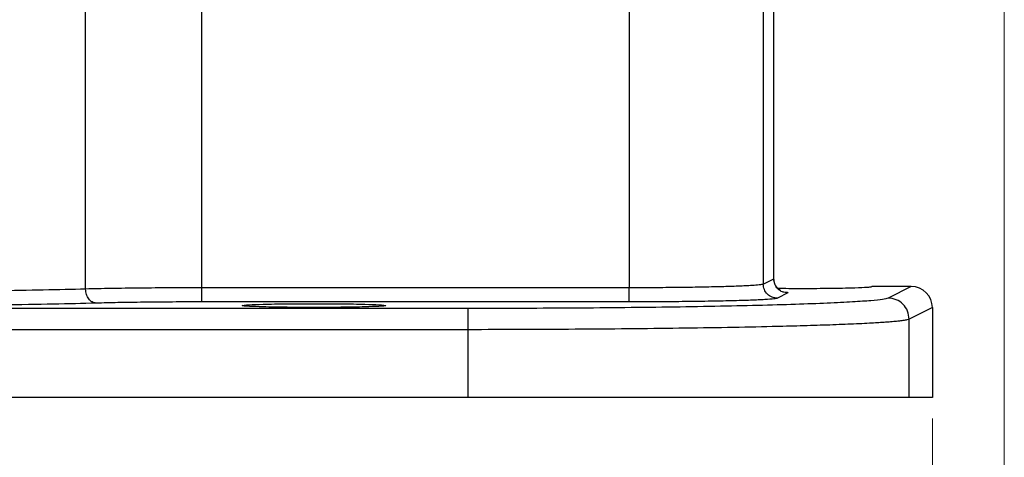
# Model space of a CAD drawing. Header units: inches. Extents: x 0.6 to 16.3, y 0.2 to 11.5.
# Tile 4 of 16: x 5.538 to 7.395, y 4.35 to 5.177. Entities that reach past the tile are written whole.
import ezdxf

# ---------------------------------------------------------------- set-up
doc = ezdxf.new("R2010")
doc.units = ezdxf.units.IN
doc.header["$MEASUREMENT"] = 0
doc.styles.add('SLDTEXTSTYLE0', font='TXT', dxfattribs={"width": 0.75})
doc.dimstyles.new('SLDDIMSTYLE1', dxfattribs={"dimtxt": 0.137795, "dimasz": 0.14, "dimexe": 0, "dimexo": 0.0625, "dimgap": 0.034449, "dimtad": 0, "dimdec": 1, "dimlfac": 1.5, "dimrnd": 1e-09, "dimzin": 12, "dimdsep": 46, "dimtxsty": 'SLDTEXTSTYLE0', "dimblk1": 'CLOSED', "dimblk2": 'CLOSED', "dimsah": 1, "dimcen": 0.09, "dimadec": 0, "dimazin": 3, "dimtfac": 1, "dimtdec": 1, "dimtofl": 0, "dimtmove": 0, "dimatfit": 3, "dimldrblk": 'CLOSED', "dimfxl": 0, "dimfrac": 2, "dimtolj": 1, "dimtzin": 12, "dimarcsym": 0})
doc.dimstyles.new('SLDDIMSTYLE3', dxfattribs={"dimtxt": 0.137795, "dimasz": 0.14, "dimexe": 0, "dimexo": 0.0625, "dimgap": 0.034449, "dimtad": 0, "dimdec": 1, "dimlfac": 1.5, "dimrnd": 1e-09, "dimzin": 12, "dimdsep": 46, "dimtxsty": 'SLDTEXTSTYLE0', "dimblk1": 'CLOSED', "dimblk2": 'CLOSED', "dimsah": 1, "dimcen": 0.09, "dimadec": 0, "dimazin": 3, "dimtfac": 1, "dimtofl": 0, "dimtmove": 0, "dimatfit": 3, "dimldrblk": 'CLOSED', "dimfxl": 0, "dimfrac": 2, "dimtolj": 1, "dimtzin": 12, "dimarcsym": 0})

# ---------------------------------------------------------------- blocks, each defined once
blk = doc.blocks.new('_Closed')
at = {"color": 0, "linetype": 'ByBlock', "lineweight": -2}
for p, q in [((-1, 0.166667), (0, 0)), ((-1, 0.166667), (-1, -0.166667)), ((0, 0), (-1, -0.166667)), ((0, 0), (-1, 0))]:
    blk.add_line(p, q, dxfattribs=at)
blk = doc.blocks.new('_D_4')
at = {"color": 7, "linetype": 'Continuous', "lineweight": 0}
for p, q in [((5.1764, 4.7044), (5.1764, 3.7911)), ((7.2598, 4.4237), (7.2598, 3.7911)), ((6.2977, 4.029), (6.2557, 4.029)), ((6.2557, 4.029), (6.2557, 3.8102)), ((6.5013, 4.029), (6.5433, 4.029)), ((6.5433, 4.029), (6.5433, 3.8102)), ((5.1764, 3.8305), (6.1349, 3.8305)), ((7.2598, 3.8305), (6.6642, 3.8305)), ((6.2557, 3.8102), (6.2977, 3.8102)), ((6.5433, 3.8102), (6.5013, 3.8102))]:
    blk.add_line(p, q, dxfattribs=at)
at = {"color": 7, "linetype": 'Continuous', "lineweight": 18, "xscale": 0.14, "yscale": 0.14, "rotation": 180.0000000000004}
blk.add_blockref('_Closed', (5.1764, 3.8305, 0.532), dxfattribs=at)
at = {"color": 7, "linetype": 'Continuous', "lineweight": 18, "xscale": 0.14, "yscale": 0.14}
blk.add_blockref('_Closed', (7.2598, 3.8305, 0.532), dxfattribs=at)
at = {"color": 7, "linetype": 'Continuous', "lineweight": 18, "char_height": 0.1378, "attachment_point": 1, "style": 'SLDTEXTSTYLE0'}
for s, insert in [('79', (6.2977, 3.9878)), ('3.1', (6.2722, 3.7817))]:
    blk.add_mtext(s, dxfattribs=dict(at, insert=insert))
blk = doc.blocks.new('_D_5')
at = {"color": 7, "linetype": 'Continuous', "lineweight": 0}
for p, q in [((7.3953, 5.6938), (7.3953, 3.3187)), ((5.1764, 4.7044), (5.1764, 3.3187)), ((5.9633, 3.5565), (5.9213, 3.5565)), ((5.9213, 3.5565), (5.9213, 3.3378)), ((6.1669, 3.5565), (6.2089, 3.5565)), ((6.2089, 3.5565), (6.2089, 3.3378)), ((5.1764, 3.358), (5.8004, 3.358)), ((7.3953, 3.358), (6.3297, 3.358)), ((5.9213, 3.3378), (5.9633, 3.3378)), ((6.2089, 3.3378), (6.1669, 3.3378))]:
    blk.add_line(p, q, dxfattribs=at)
at = {"color": 7, "linetype": 'Continuous', "lineweight": 18, "xscale": 0.14, "yscale": 0.14, "rotation": 180.0000000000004}
blk.add_blockref('_Closed', (5.1764, 3.358, 0.532), dxfattribs=at)
at = {"color": 7, "linetype": 'Continuous', "lineweight": 18, "xscale": 0.14, "yscale": 0.14}
blk.add_blockref('_Closed', (7.3953, 3.358, 0.532), dxfattribs=at)
at = {"color": 7, "linetype": 'Continuous', "lineweight": 18, "char_height": 0.1378, "attachment_point": 1, "style": 'SLDTEXTSTYLE0'}
for s, insert in [('85', (5.9633, 3.5154)), ('3.3', (5.9378, 3.3092))]:
    blk.add_mtext(s, dxfattribs=dict(at, insert=insert))

msp = doc.modelspace()

# ---------------------------------------------------------------- linework, layer by layer
at = {"color": 7, "linetype": 'Continuous', "lineweight": 25}
for p, q in [((6.9604, 4.6871), (6.9604, 5.4048)), ((6.9608, 4.687), (6.9608, 5.4034)), ((5.6621, 4.6679), (5.6621, 5.2484)), ((5.8815, 4.6703), (5.8815, 5.2167)), ((6.6876, 5.2167), (6.6876, 4.6703)), ((6.9406, 5.2002), (6.9406, 4.6772)), ((6.9406, 4.6772), (6.9604, 4.6871)), ((6.6876, 4.6703), (5.8815, 4.6703)), ((7.2198, 4.6728), (7.1454, 4.6728)), ((7.2198, 4.6728), (7.176, 4.6509)), ((6.9871, 4.6605), (6.9673, 4.6506)), ((6.3837, 4.6312), (3.9692, 4.6312)), ((6.6876, 4.6436), (5.8815, 4.6436)), ((7.2598, 4.6328), (7.2159, 4.6109)), ((7.2598, 4.6328), (7.2598, 4.4631)), ((7.2159, 4.4631), (7.2159, 4.6109)), ((6.3837, 4.5912), (3.9692, 4.5912)), ((6.3837, 4.4631), (6.3837, 4.5912)), ((6.3837, 4.4631), (3.9692, 4.4631)), ((7.2598, 4.4631), (7.2159, 4.4631))]:
    msp.add_line(p, q, dxfattribs=at)
msp.add_ellipse((7.2197, 4.6327), major_axis=(-0.0358, -0.0179), ratio=0.998288, start_param=2.678904, end_param=4.24833, dxfattribs=at)
for points in [[(6.9871, 4.6605), (6.9836, 4.6609), (6.9766, 4.6617), (6.9678, 4.6678), (6.9616, 4.6767), (6.9608, 4.6836), (6.9604, 4.6871)], [(5.8815, 4.6436), (5.8815, 4.6441), (5.8815, 4.6451), (5.8815, 4.6512), (5.8815, 4.66), (5.8815, 4.6668), (5.8815, 4.6703)], [(6.6876, 4.6436), (6.6876, 4.6441), (6.6876, 4.6451), (6.6876, 4.6512), (6.6876, 4.66), (6.6876, 4.6668), (6.6876, 4.6703)], [(6.9673, 4.6506), (6.9638, 4.651), (6.9568, 4.6518), (6.948, 4.6579), (6.9418, 4.6668), (6.941, 4.6737), (6.9406, 4.6772)], [(7.2159, 4.6109), (7.2153, 4.6161), (7.2141, 4.6266), (7.2048, 4.6398), (7.1917, 4.649), (7.1812, 4.6503), (7.176, 4.6509)], [(6.3837, 4.5912), (6.3837, 4.5963), (6.3837, 4.6067), (6.3837, 4.6197), (6.3837, 4.629), (6.3837, 4.6305), (6.3837, 4.6312)], [(7.2159, 4.4631), (7.2128, 4.4631), (7.2065, 4.4631), (7.1804, 4.4631), (7.1426, 4.4631), (7.0923, 4.4631), (7.0308, 4.4631), (6.9589, 4.4631), (6.8778, 4.4631), (6.7888, 4.4631), (6.6933, 4.4631), (6.5929, 4.4631), (6.4892, 4.4631), (6.4189, 4.4631), (6.3837, 4.4631)]]:
    msp.add_open_spline(points, degree=3, dxfattribs=at)
for points, knots in [([(6.9731, 4.6651), (6.973, 4.6652), (6.9729, 4.6654), (6.9705, 4.6669), (6.9683, 4.6688), (6.9668, 4.6704), (6.9654, 4.6721), (6.9642, 4.6741), (6.9631, 4.6762), (6.9612, 4.681), (6.961, 4.6847), (6.9608, 4.6878)], [0, 0, 0, 0, 0.2041101, 0.4268774, 0.5059862, 0.5691261, 0.6215318, 0.6689263, 0.7162576, 0.7665072, 1, 1, 1, 1]), ([(5.6621, 4.6679), (5.6365, 4.6672), (5.5864, 4.6659), (5.4934, 4.6644), (5.3936, 4.6635), (5.3231, 4.6634), (5.2882, 4.6633)], [0, 0, 0, 0, 0.256485, 0.500028, 0.751903, 1, 1, 1, 1]), ([(5.8815, 4.6703), (5.8618, 4.6702), (5.8218, 4.6702), (5.7635, 4.6697), (5.7079, 4.669), (5.6775, 4.6683), (5.6621, 4.6679)], [0, 0, 0, 0, 0.238021, 0.484026, 0.738019, 1, 1, 1, 1]), ([(5.6821, 4.6413), (5.6795, 4.6417), (5.6743, 4.6427), (5.6678, 4.6488), (5.6632, 4.6576), (5.6625, 4.6645), (5.6621, 4.6679)], [0, 0, 0, 0, 0.250168, 0.5, 0.749831, 1, 1, 1, 1]), ([(6.9406, 4.6772), (6.9387, 4.6767), (6.9353, 4.6758), (6.9216, 4.6747), (6.9077, 4.674), (6.8938, 4.6733), (6.8786, 4.6728), (6.8561, 4.6721), (6.8239, 4.6714), (6.7802, 4.6707), (6.7343, 4.6704), (6.7031, 4.6703), (6.6876, 4.6703)], [0, 0, 0, 0, 0.1356173, 0.2406463, 0.3100758, 0.3764803, 0.4398596, 0.5002136, 0.6299334, 0.7564696, 0.8798242, 1, 1, 1, 1]), ([(6.9675, 4.6694), (6.9815, 4.6693), (7.0122, 4.6691), (7.0535, 4.6693), (7.0849, 4.6698), (7.1108, 4.6703), (7.1306, 4.6711), (7.1432, 4.6719), (7.1447, 4.6725), (7.1454, 4.6728)], [0, 0, 0, 0, 0.168579, 0.370186, 0.475723, 0.584108, 0.758606, 0.871028, 1, 1, 1, 1]), ([(7.176, 4.6509), (7.1733, 4.65), (7.1677, 4.6484), (7.1449, 4.6459), (7.1103, 4.6435), (7.0627, 4.6411), (7.0027, 4.6389), (6.9314, 4.6368), (6.8506, 4.6351), (6.7622, 4.6336), (6.6692, 4.6325), (6.5739, 4.6317), (6.4786, 4.6313), (6.415, 4.6312), (6.3837, 4.6312)], [0, 0, 0, 0, 0.0780394, 0.1583242, 0.2407101, 0.3262914, 0.412802, 0.5000536, 0.5873114, 0.6738107, 0.7593637, 0.8417373, 0.9219918, 1, 1, 1, 1]), ([(6.9673, 4.6506), (6.9655, 4.6501), (6.962, 4.6492), (6.9447, 4.6479), (6.918, 4.6467), (6.8817, 4.6456), (6.8377, 4.6447), (6.7889, 4.6441), (6.7383, 4.6437), (6.7042, 4.6436), (6.6876, 4.6436)], [0, 0, 0, 0, 0.117095, 0.240726, 0.369129, 0.500054, 0.63097, 0.759348, 0.882944, 1, 1, 1, 1]), ([(5.6821, 4.6413), (5.6561, 4.6406), (5.6035, 4.6392), (5.5055, 4.6378), (5.3991, 4.6368), (5.3249, 4.6367), (5.2882, 4.6366)], [0, 0, 0, 0, 0.247212, 0.500026, 0.752825, 1, 1, 1, 1]), ([(5.8815, 4.6436), (5.8629, 4.6436), (5.8254, 4.6435), (5.7714, 4.643), (5.7219, 4.6423), (5.6952, 4.6416), (5.6821, 4.6413)], [0, 0, 0, 0, 0.247175, 0.499974, 0.752788, 1, 1, 1, 1]), ([(6.0931, 4.6403), (6.0758, 4.6403), (6.0495, 4.6402), (6.0179, 4.6397), (5.9921, 4.6392), (5.9721, 4.6384), (5.96, 4.6376), (5.9561, 4.6367), (5.96, 4.6359), (5.9721, 4.6351), (5.9921, 4.6343), (6.0179, 4.6338), (6.0495, 4.6333), (6.0931, 4.6331), (6.1367, 4.6333), (6.1683, 4.6338), (6.1941, 4.6343), (6.2141, 4.6351), (6.2262, 4.6359), (6.2301, 4.6367), (6.2262, 4.6376), (6.2141, 4.6384), (6.1941, 4.6392), (6.1683, 4.6397), (6.1367, 4.6402), (6.1104, 4.6403), (6.0931, 4.6403)], [0, 0, 0, 0, 0.060622, 0.092355, 0.124946, 0.177415, 0.211219, 0.25, 0.28878, 0.322584, 0.375054, 0.407645, 0.439378, 0.5, 0.560621, 0.592355, 0.624946, 0.677415, 0.711219, 0.75, 0.78878, 0.822584, 0.875054, 0.907645, 0.939378, 1, 1, 1, 1]), ([(7.2159, 4.6109), (7.2147, 4.6104), (7.2122, 4.6096), (7.2048, 4.6084), (7.1954, 4.6072), (7.1843, 4.6062), (7.1721, 4.6052), (7.1592, 4.6043), (7.1387, 4.6031), (7.1075, 4.6016), (7.0619, 4.5998), (7.012, 4.5983), (6.9504, 4.5967), (6.8747, 4.5951), (6.7831, 4.5937), (6.6864, 4.5926), (6.5865, 4.5918), (6.4853, 4.5913), (6.4174, 4.5912), (6.3837, 4.5912)], [0, 0, 0, 0, 0.04191, 0.081315, 0.118217, 0.152614, 0.184507, 0.213895, 0.240778, 0.310153, 0.376506, 0.439838, 0.500148, 0.586997, 0.672429, 0.756445, 0.839045, 0.92023, 1, 1, 1, 1])]:
    msp.add_open_spline(points, degree=3, knots=knots, dxfattribs=at)
at = {"color": 8, "linetype": 'Continuous', "lineweight": 25}
msp.add_open_spline([(6.9766, 4.6627), (6.9784, 4.6626), (6.9886, 4.6619), (6.9877, 4.6611), (6.9871, 4.6605)], degree=3, knots=[0, 0, 0, 0, 0.180797, 1, 1, 1, 1], dxfattribs=at)

# ---------------------------------------------------------------- dimensions: what is measured, and where the dimension line sits
at = {"color": 7, "linetype": 'Continuous', "lineweight": 18}
for base, p2, dimstyle, picture, middle in [((7.3953, 3.358), (7.3953, 5.7331), 'SLDDIMSTYLE1', '_D_5', (6.0651, 3.358)), ((7.2598, 3.8305), (7.2598, 4.4631), 'SLDDIMSTYLE3', '_D_4', (6.3995, 3.8305))]:
    dim = msp.add_linear_dim(base=base, p1=(5.1764, 4.7438), p2=p2, dimstyle=dimstyle, dxfattribs=at)
    dim.commit()
    dim.dimension.update_dxf_attribs({"geometry": picture, "text_midpoint": middle, "dimtype": 160})

doc.saveas('drawing.dxf')
